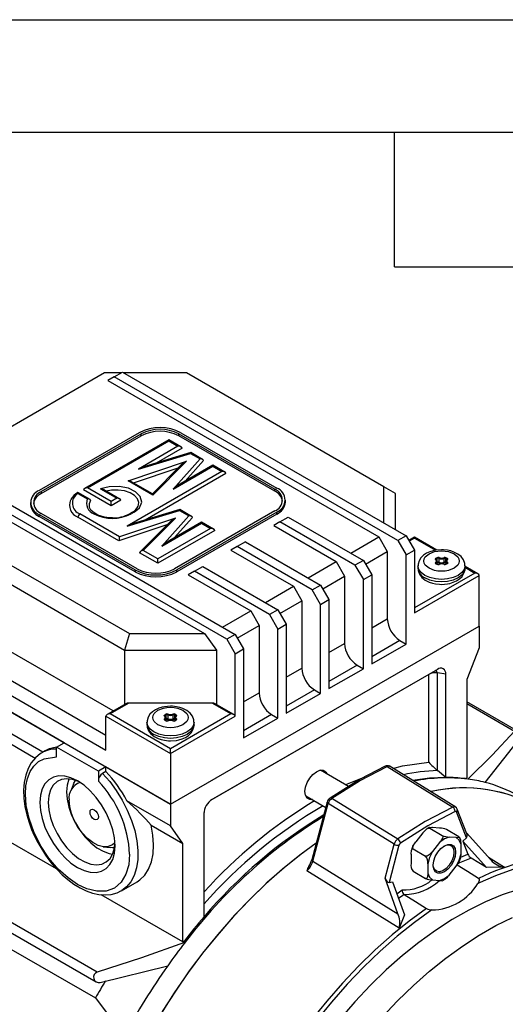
# Model space of a CAD drawing. Header units: inches. Extents: x 0 to 33, y 0 to 25.5.
# Tile 11 of 12: x 26.3 to 29.5, y 18.9 to 25.5. Entities that reach past the tile are written whole.
import ezdxf

# ---------------------------------------------------------------- set-up
doc = ezdxf.new("R2010")
doc.units = ezdxf.units.IN
doc.header["$LTSCALE"] = 3
doc.header["$MEASUREMENT"] = 0
doc.layers.add('TEXT', color=140, linetype='Continuous', lineweight=25)

msp = doc.modelspace()

# ---------------------------------------------------------------- linework, layer by layer
at = {"color": 7, "linetype": 'Continuous'}
msp.add_line((0.0003, 25.5003), (33.0003, 25.5003), dxfattribs=at)
for p, q in [((26.8642, 23.1431), (25.7133, 22.4787)), ((26.9756, 23.1431), (26.8642, 23.1431)), ((26.929, 23.1163), (26.9847, 23.1484)), ((26.9847, 23.1484), (28.8778, 22.0556)), ((27.4114, 23.1431), (26.9939, 23.1431)), ((28.7294, 22.3823), (27.4114, 23.1431)), ((26.929, 23.1163), (26.8873, 23.0921)), ((26.8873, 23.0921), (28.6968, 22.0475)), ((28.8221, 22.0234), (26.929, 23.1163)), ((27.0961, 22.7434), (26.4279, 22.3577)), ((27.3745, 22.7434), (28.0147, 22.3738)), ((26.4419, 22.3497), (27.11, 22.7354)), ((26.4419, 22.3368), (27.11, 22.7225)), ((27.2942, 22.6953), (26.7311, 22.3702)), ((26.7507, 22.3749), (27.2942, 22.6886)), ((27.11, 22.7225), (27.11, 22.7354)), ((27.3747, 22.6487), (27.2942, 22.6953)), ((27.2942, 22.6953), (27.2942, 22.6886)), ((27.2942, 22.6886), (27.355, 22.6534)), ((27.3605, 22.7354), (28.0008, 22.3657)), ((27.3605, 22.7225), (27.3605, 22.7354)), ((28.0008, 22.3529), (27.3605, 22.7225)), ((27.355, 22.6534), (27.0903, 22.5006)), ((27.3823, 22.6406), (27.2093, 22.5407)), ((27.0215, 22.4228), (27.4116, 22.5525)), ((27.0903, 22.5006), (27.439, 22.605)), ((27.4413, 22.6102), (27.155, 22.5245)), ((27.4116, 22.5525), (27.187, 22.3273)), ((27.5025, 22.5683), (27.3217, 22.367)), ((27.5262, 22.5576), (27.4033, 22.4207)), ((27.439, 22.605), (27.5025, 22.5683)), ((27.5196, 22.5651), (27.4416, 22.6101)), ((25.8433, 22.4895), (27.7364, 21.3967)), ((27.6474, 22.4847), (27.0161, 22.1203)), ((27.057, 22.4089), (27.3556, 22.5082)), ((27.3678, 22.5204), (27.1837, 22.3358)), ((27.3217, 22.367), (27.5865, 22.5198)), ((27.5865, 22.5265), (27.3755, 22.4047)), ((27.667, 22.48), (27.5865, 22.5265)), ((27.5865, 22.5265), (27.5865, 22.5198)), ((27.5865, 22.5198), (27.6474, 22.4847)), ((25.7459, 22.4332), (27.5323, 21.4019)), ((27.6807, 21.3645), (25.7876, 22.4573)), ((27.187, 22.3273), (27.0215, 22.4228)), ((27.184, 22.3357), (27.0441, 22.4164)), ((27.6746, 22.4718), (27.1351, 22.1604)), ((26.4419, 22.3497), (26.4419, 22.3368)), ((26.9091, 22.2549), (26.7235, 22.362)), ((26.9091, 22.2835), (26.7507, 22.3749)), ((26.8386, 22.3677), (26.9467, 22.3052)), ((26.9664, 22.3005), (26.8608, 22.3615)), ((28.0008, 22.3529), (28.0008, 22.3657)), ((28.7294, 22.1412), (28.7294, 22.3823)), ((28.8082, 22.3368), (28.7294, 22.3823)), ((26.7679, 22.2973), (26.6866, 22.3442)), ((26.6871, 22.3373), (26.7495, 22.3012)), ((26.9467, 22.3052), (26.9091, 22.2835)), ((26.974, 22.2924), (26.9091, 22.2549)), ((26.9091, 22.2549), (26.9091, 22.2835)), ((28.0724, 22.2806), (28.0724, 22.2934)), ((28.8082, 22.0957), (28.8082, 22.3368)), ((26.3703, 22.2773), (26.3703, 22.2645)), ((27.0161, 22.1203), (27.3647, 22.2246)), ((27.3671, 22.2298), (27.0808, 22.1441)), ((28.0008, 22.2211), (27.3327, 21.8354)), ((27.3647, 22.2246), (27.4283, 22.188)), ((27.4453, 22.1848), (27.3674, 22.2298)), ((25.7133, 22.1628), (27.0312, 21.4019)), ((26.4279, 22.197), (27.0682, 21.8274)), ((26.4279, 22.1841), (26.4279, 22.197)), ((27.0682, 21.8145), (26.4279, 22.1841)), ((27.0821, 21.8354), (26.4419, 22.205)), ((26.961, 22.0213), (26.6864, 22.1799)), ((26.9642, 22.0481), (26.7, 22.2006)), ((27.3373, 22.1721), (26.9642, 22.0481)), ((27.0517, 22.2137), (27.0316, 22.2021)), ((27.0615, 22.2127), (27.0415, 22.2012)), ((27.1225, 21.9567), (27.3373, 22.1721)), ((27.4283, 22.188), (27.2475, 21.9867)), ((27.4519, 22.1772), (27.329, 22.0404)), ((28.0147, 22.2131), (27.3466, 21.8274)), ((28.0147, 22.2002), (27.3466, 21.8145)), ((28.0147, 22.2002), (28.0147, 22.2131)), ((28.0356, 22.148), (28.0913, 22.1801)), ((28.0913, 22.1801), (28.5924, 21.8908)), ((27.2814, 22.1278), (26.961, 22.0213)), ((27.2936, 22.1401), (27.1024, 21.9484)), ((27.5731, 22.1044), (27.2199, 21.9005)), ((27.6004, 22.0915), (27.2199, 21.8719)), ((27.2475, 21.9867), (27.5122, 22.1395)), ((27.5122, 22.1462), (27.3013, 22.0244)), ((27.5928, 22.0996), (27.5122, 22.1462)), ((27.5122, 22.1462), (27.5122, 22.1395)), ((27.5122, 22.1395), (27.5731, 22.1044)), ((28.0356, 22.148), (27.9939, 22.1239)), ((27.9939, 22.1239), (28.4115, 21.8828)), ((28.5367, 21.8587), (28.0356, 22.148)), ((25.6345, 22.0797), (26.9986, 21.2922)), ((28.5089, 21.939), (28.6968, 22.0475)), ((28.6968, 22.0475), (28.7525, 21.9511)), ((28.8778, 22.0556), (28.8221, 22.0234)), ((28.8221, 22.0234), (28.8778, 21.927)), ((28.8778, 22.0556), (28.9334, 21.9591)), ((28.9334, 22.0461), (28.8958, 22.0243)), ((28.9334, 22.0394), (28.8987, 22.0194)), ((29.0833, 21.9596), (28.9334, 22.0461)), ((28.9334, 22.0461), (28.9334, 22.0394)), ((28.9334, 22.0394), (29.0734, 21.9586)), ((27.2199, 21.9005), (27.1225, 21.9567)), ((27.7503, 21.9832), (27.7085, 21.9591)), ((27.7085, 21.9591), (28.1261, 21.7181)), ((27.806, 22.0154), (27.7503, 21.9832)), ((28.2514, 21.694), (27.7503, 21.9832)), ((27.806, 22.0154), (28.3071, 21.7261)), ((28.8778, 21.927), (28.9334, 21.9591)), ((28.9334, 21.9591), (28.9334, 21.5412)), ((27.2199, 21.8719), (27.0984, 21.942)), ((27.2199, 21.8719), (27.2199, 21.9005)), ((28.5924, 21.8908), (28.5367, 21.8587)), ((28.5924, 21.8908), (28.6481, 21.7944)), ((28.6063, 21.8667), (28.7525, 21.9511)), ((28.7525, 21.9511), (28.7525, 21.501)), ((28.8778, 21.3323), (28.8778, 21.927)), ((29.0763, 21.9049), (29.0829, 21.9088)), ((29.079, 21.9001), (29.0857, 21.9039)), ((29.079, 21.8935), (29.079, 21.9001)), ((29.0857, 21.8782), (29.0857, 21.9039)), ((29.0957, 21.9045), (29.0957, 21.8788)), ((29.1331, 21.8788), (29.1331, 21.9045)), ((29.1431, 21.9039), (29.1497, 21.9001)), ((29.1431, 21.8782), (29.1431, 21.9039)), ((29.1459, 21.9088), (29.1525, 21.9049)), ((29.1497, 21.894), (29.1497, 21.9001)), ((29.152, 21.8971), (29.1515, 21.8962)), ((29.152, 21.8971), (29.152, 21.8969)), ((27.0682, 21.8274), (27.0682, 21.8145)), ((27.3466, 21.8145), (27.3466, 21.8274)), ((27.4649, 21.8185), (27.5206, 21.8507)), ((27.5206, 21.8507), (28.0217, 21.5614)), ((28.2235, 21.7743), (28.4115, 21.8828)), ((28.4115, 21.8828), (28.4671, 21.7864)), ((28.5367, 21.8587), (28.5924, 21.7623)), ((28.9569, 21.8546), (28.9569, 21.8385)), ((29.0829, 21.8648), (29.0763, 21.8686)), ((29.0781, 21.8727), (29.0781, 21.8677)), ((29.0849, 21.8649), (29.0782, 21.8688)), ((29.0838, 21.8656), (29.0838, 21.8835)), ((29.0857, 21.8782), (29.0838, 21.8771)), ((29.0885, 21.8734), (29.0838, 21.8707)), ((29.1449, 21.8707), (29.1403, 21.8734)), ((29.1449, 21.8771), (29.1431, 21.8782)), ((29.1505, 21.8688), (29.1439, 21.8649)), ((29.1453, 21.8851), (29.1449, 21.8835)), ((29.1449, 21.8835), (29.1449, 21.8656)), ((29.1525, 21.8686), (29.1459, 21.8648)), ((29.1507, 21.8689), (29.1507, 21.8727)), ((29.152, 21.8702), (29.152, 21.87)), ((29.2719, 21.8385), (29.2719, 21.8546)), ((29.3568, 21.8017), (29.2719, 21.8507)), ((29.274, 21.8428), (29.3371, 21.8064)), ((27.4649, 21.8185), (27.4232, 21.7944)), ((27.4232, 21.7944), (27.8408, 21.5533)), ((27.966, 21.5292), (27.4649, 21.8185)), ((28.321, 21.702), (28.4671, 21.7864)), ((28.4671, 21.7864), (28.4671, 21.3363)), ((28.5924, 21.7623), (28.6481, 21.7944)), ((28.5924, 21.1675), (28.5924, 21.7623)), ((28.6481, 21.7944), (28.6481, 21.1997)), ((29.3371, 21.8064), (28.9334, 21.5734)), ((28.9334, 21.5412), (29.3649, 21.7903)), ((29.3649, 21.4528), (29.3649, 21.7903)), ((27.9382, 21.6096), (28.1261, 21.7181)), ((28.1261, 21.7181), (28.1818, 21.6216)), ((28.2514, 21.694), (28.3071, 21.7261)), ((28.3071, 21.5975), (28.2514, 21.694)), ((28.3071, 21.7261), (28.3627, 21.6297)), ((26.9233, 20.8856), (25.6345, 21.6296)), ((28.3071, 21.5975), (28.3627, 21.6297)), ((28.3627, 21.6297), (28.3627, 21.035)), ((28.0217, 21.5614), (27.966, 21.5292)), ((28.0217, 21.5614), (28.0774, 21.4649)), ((28.0356, 21.5373), (28.1818, 21.6216)), ((28.1818, 21.6216), (28.1818, 21.1716)), ((28.3071, 21.0028), (28.3071, 21.5975)), ((25.0777, 21.5492), (27.3049, 20.2635)), ((27.6528, 21.4449), (27.8408, 21.5533)), ((27.8408, 21.5533), (27.8964, 21.4569)), ((27.966, 21.5292), (28.0217, 21.4328)), ((28.6481, 21.4408), (28.7525, 21.501)), ((26.8734, 20.7216), (25.551, 21.4849)), ((27.3049, 20.2635), (29.3649, 21.4528)), ((27.7503, 21.3725), (27.8964, 21.4569)), ((27.8964, 21.4569), (27.8964, 21.0068)), ((28.0217, 21.4328), (28.0774, 21.4649)), ((28.0217, 20.8381), (28.0217, 21.4328)), ((28.0774, 21.4649), (28.0774, 20.8702)), ((29.3649, 21.4528), (29.3649, 21.3081)), ((25.5093, 21.4126), (26.8734, 20.6251)), ((27.0312, 21.4019), (26.9986, 21.2922)), ((27.0312, 21.4019), (27.5323, 21.4019)), ((27.5323, 21.4019), (27.6111, 21.2922)), ((27.7364, 21.3967), (27.6807, 21.3645)), ((27.6807, 21.3645), (27.7364, 21.2681)), ((27.7364, 21.3967), (27.792, 21.3002)), ((27.7364, 21.2681), (27.792, 21.3002)), ((27.792, 21.3002), (27.792, 20.7055)), ((28.3627, 21.276), (28.4671, 21.3363)), ((28.836, 21.3564), (28.6481, 21.2479)), ((28.6481, 21.1997), (28.8778, 21.3323)), ((28.836, 21.3564), (28.8778, 21.3323)), ((29.3649, 21.3081), (29.2828, 21.0964)), ((26.9986, 21.2922), (27.6111, 21.2922)), ((26.9986, 21.2922), (26.9986, 20.9291)), ((27.6111, 21.2922), (27.6111, 20.9291)), ((27.7364, 20.8502), (27.7364, 21.2681)), ((28.0774, 21.1113), (28.1818, 21.1716)), ((28.5506, 21.1916), (28.3627, 21.0832)), ((28.3627, 21.035), (28.5924, 21.1675)), ((28.5506, 21.1916), (28.5924, 21.1675)), ((26.595, 20.6733), (25.7876, 21.1394)), ((29.0303, 21.1303), (27.5752, 20.2903)), ((29.0865, 21.1635), (27.5832, 20.2956)), ((29.0303, 20.5438), (29.0303, 21.1303)), ((29.1422, 21.1313), (29.0873, 21.1398)), ((29.0873, 20.4875), (29.0873, 21.1398)), ((29.1422, 20.4418), (29.1422, 21.1313)), ((29.2828, 21.0964), (29.2828, 20.4396)), ((27.792, 20.9466), (27.8964, 21.0068)), ((28.2653, 21.0269), (28.0774, 20.9184)), ((28.0774, 20.8702), (28.3071, 21.0028)), ((28.2653, 21.0269), (28.3071, 21.0028)), ((23.6336, 20.9112), (26.8092, 19.0779)), ((26.8156, 19.1431), (23.661, 20.9642)), ((26.4532, 20.6105), (25.9286, 20.9134)), ((27.0068, 20.9338), (26.8815, 20.8615)), ((27.0265, 20.9386), (26.9012, 20.8662)), ((27.5832, 20.9386), (27.0265, 20.9386)), ((27.7085, 20.8662), (27.5832, 20.9386)), ((27.7282, 20.8615), (27.6029, 20.9338)), ((29.6155, 20.7546), (29.2828, 20.9466)), ((29.2828, 20.9356), (29.6017, 20.7515)), ((26.8734, 20.8502), (27.3049, 20.6011)), ((26.8734, 20.6251), (26.8734, 20.8502)), ((27.3049, 20.6332), (26.9012, 20.8662)), ((27.2667, 20.8603), (27.2734, 20.8641)), ((27.2695, 20.8555), (27.2762, 20.8593)), ((27.2695, 20.8489), (27.2695, 20.8555)), ((27.2743, 20.8209), (27.2743, 20.8389)), ((27.2762, 20.8336), (27.2762, 20.8593)), ((27.2861, 20.8599), (27.2861, 20.8342)), ((27.7085, 20.8662), (27.3049, 20.6332)), ((27.3049, 20.6011), (27.7364, 20.8502)), ((27.3236, 20.8342), (27.3236, 20.8599)), ((27.3336, 20.8593), (27.3402, 20.8555)), ((27.3336, 20.8336), (27.3336, 20.8593)), ((27.3358, 20.8405), (27.3354, 20.8389)), ((27.3354, 20.8389), (27.3354, 20.8209)), ((27.3363, 20.8641), (27.343, 20.8603)), ((27.3402, 20.8494), (27.3402, 20.8555)), ((27.3425, 20.8525), (27.342, 20.8515)), ((27.3425, 20.8524), (27.3425, 20.8523)), ((27.9799, 20.8622), (27.792, 20.7537)), ((27.792, 20.7055), (28.0217, 20.8381)), ((27.9799, 20.8622), (28.0217, 20.8381)), ((27.1474, 20.81), (27.1474, 20.7939)), ((27.2734, 20.8201), (27.2667, 20.824)), ((27.2686, 20.8281), (27.2686, 20.823)), ((27.2753, 20.8203), (27.2687, 20.8242)), ((27.2762, 20.8336), (27.2743, 20.8325)), ((27.2789, 20.8288), (27.2743, 20.8261)), ((27.3354, 20.8261), (27.3308, 20.8288)), ((27.3354, 20.8325), (27.3336, 20.8336)), ((27.341, 20.8242), (27.3344, 20.8203)), ((27.343, 20.824), (27.3363, 20.8201)), ((27.3411, 20.8243), (27.3411, 20.8281)), ((27.3425, 20.8256), (27.3425, 20.8253)), ((27.4623, 20.7939), (27.4623, 20.81)), ((26.0905, 20.7505), (26.4012, 20.5711)), ((26.5449, 20.6444), (26.595, 20.6733)), ((26.8232, 20.4837), (26.5449, 20.6444)), ((26.5449, 20.5787), (26.5449, 20.6444)), ((29.406, 20.4086), (29.6212, 20.6824)), ((23.9916, 20.5932), (26.8036, 18.9699)), ((26.4435, 20.6048), (26.4462, 20.6064)), ((26.4684, 20.6193), (26.4462, 20.6064)), ((27.3049, 20.6011), (27.3049, 20.6332)), ((27.3049, 20.6011), (27.3049, 20.2635)), ((26.8734, 20.5126), (26.8232, 20.4837)), ((27.3049, 20.2635), (26.8734, 20.5126)), ((26.8734, 20.4818), (26.8734, 20.5126)), ((28.7506, 20.5153), (29.1902, 20.2439)), ((29.2091, 20.2434), (28.7639, 20.5184)), ((26.8232, 20.4837), (26.8232, 20.418)), ((26.8734, 20.4818), (26.8511, 20.4689)), ((28.4941, 20.3816), (28.3059, 20.4903)), ((29.1422, 20.4418), (29.0873, 20.4875)), ((26.6573, 20.3972), (26.6394, 20.3532)), ((29.2724, 20.434), (29.2828, 20.4396)), ((29.2896, 20.4308), (29.2724, 20.434)), ((29.2896, 20.4308), (29.2922, 20.4322)), ((29.2915, 20.4326), (29.2922, 20.4322)), ((29.2922, 20.4322), (29.2915, 20.4306)), ((28.2075, 20.3198), (28.3417, 20.2423)), ((26.5433, 19.8322), (25.7569, 20.2862)), ((27.3049, 20.1189), (27.0143, 20.2866)), ((27.3049, 20.2635), (27.3049, 20.1189)), ((28.351, 20.2769), (28.2484, 19.8921)), ((28.2557, 19.8834), (28.3583, 20.2683)), ((28.7979, 19.9968), (28.3583, 20.2683)), ((28.3824, 20.3028), (28.822, 20.0313)), ((27.5276, 20.1992), (27.5276, 19.5097)), ((27.5281, 20.2088), (27.5281, 19.6766)), ((29.2806, 20.0398), (29.2144, 20.2116)), ((29.2831, 20.0653), (29.2197, 20.2297)), ((27.1762, 20.1237), (27.387, 20.002)), ((27.387, 20.002), (27.3049, 20.1189)), ((28.9902, 20.0717), (28.9429, 20.0128)), ((29.0361, 20.1035), (29.1197, 20.0553)), ((29.1016, 20.1045), (29.0542, 20.1087)), ((29.231, 20.0453), (29.1475, 20.0936)), ((29.4442, 19.8911), (29.2801, 20.0731)), ((27.387, 19.3452), (27.387, 20.002)), ((28.7374, 19.77), (28.7979, 19.9968)), ((28.8301, 19.9897), (28.7639, 19.7415)), ((29.1016, 20.0075), (29.0542, 19.9486)), ((29.2129, 20.0402), (29.1656, 20.0444)), ((29.2449, 19.9315), (29.2449, 19.9946)), ((29.2806, 20.0398), (29.257, 20.0158)), ((29.257, 20.0158), (29.29, 19.9301)), ((29.4153, 19.8402), (29.257, 20.0158)), ((26.855, 19.9797), (26.902, 19.9733)), ((28.9109, 19.9304), (28.9109, 19.8672)), ((28.9248, 19.965), (29.0083, 19.9168)), ((29.2427, 19.9094), (29.29, 19.9301)), ((28.2557, 19.8834), (28.8229, 19.5324)), ((29.0222, 19.8661), (29.0222, 19.8029)), ((29.2129, 19.849), (29.2304, 19.8749)), ((29.4153, 19.8402), (29.3124, 19.9038)), ((29.4271, 19.91), (29.535, 19.8433)), ((28.8311, 19.4369), (28.2146, 19.8182)), ((28.9248, 19.8165), (29.0083, 19.7683)), ((29.1656, 19.7901), (29.2129, 19.849)), ((29.535, 19.8433), (29.4153, 19.8402)), ((26.9776, 19.6858), (27.082, 19.7461)), ((28.8229, 19.5324), (28.7374, 19.77)), ((28.7639, 19.7415), (28.7875, 19.7448)), ((28.7875, 19.7448), (28.8671, 19.5238)), ((29.0542, 19.7574), (29.1016, 19.7532)), ((27.387, 19.3452), (26.8426, 19.6594)), ((28.8162, 19.6652), (28.8523, 19.6911)), ((28.8649, 19.66), (28.8648, 19.66)), ((28.8671, 19.5238), (28.8311, 19.4369)), ((27.387, 19.3452), (27.3974, 19.3516)), ((27.3974, 19.3516), (27.4025, 19.3414)), ((27.4006, 19.339), (27.3992, 19.3402)), ((27.3999, 19.3398), (27.3992, 19.3402)), ((27.4025, 19.3414), (27.3999, 19.3398)), ((27.3999, 19.3398), (27.4006, 19.339)), ((27.4025, 19.3414), (27.4006, 19.339)), ((26.8351, 19.074), (27.2861, 19.1848)), ((26.8036, 18.9699), (26.9969, 18.7169))]:
    msp.add_line(p, q)
at = {"flags": 128}
for points in [[(27.0615, 22.2127), (27.097, 22.2422), (27.1126, 22.2796), (27.103, 22.3176), (27.0724, 22.3489), (27.0249, 22.372), (26.9618, 22.3844), (26.8953, 22.3824), (26.8386, 22.3677)], [(27.0896, 22.2512), (27.0896, 22.2514), (27.0933, 22.2764), (27.0848, 22.3011), (27.0648, 22.3235), (27.0348, 22.3418), (26.9973, 22.3545), (26.9551, 22.3608), (26.9115, 22.3601), (26.8744, 22.3537)], [(26.6864, 22.3439), (26.6865, 22.344), (26.6867, 22.3419), (26.6871, 22.3373)], [(26.7716, 22.2914), (26.7623, 22.2676), (26.7627, 22.2495)], [(26.9176, 22.1751), (26.8793, 22.1778), (26.8645, 22.1803), (26.8415, 22.186), (26.8204, 22.1937), (26.8013, 22.2035), (26.7854, 22.2148), (26.7735, 22.227), (26.7657, 22.2399), (26.7634, 22.2488)], [(29.1144, 21.9622), (29.0745, 21.9589), (29.0596, 21.9558), (29.0363, 21.9487), (29.0147, 21.9389), (28.9945, 21.9256), (28.9773, 21.9089), (28.9645, 21.8886), (28.9576, 21.8651), (28.9579, 21.8552)], [(29.0309, 21.8385), (29.006, 21.8597), (28.9987, 21.8729), (28.9963, 21.8868), (28.9987, 21.9006), (29.006, 21.9138), (29.0309, 21.935), (29.0675, 21.9493), (29.0904, 21.9535), (29.1144, 21.9549), (29.1384, 21.9535), (29.1613, 21.9493), (29.1979, 21.935)], [(29.2708, 21.8551), (29.2703, 21.8702), (29.2612, 21.8946), (29.2447, 21.9163), (29.2233, 21.9334), (29.1975, 21.9467), (29.1758, 21.9541), (29.1552, 21.9587), (29.1286, 21.9618), (29.1144, 21.9622)], [(29.1979, 21.935), (29.2228, 21.9138), (29.2301, 21.9006), (29.2325, 21.8868), (29.2301, 21.8729), (29.2228, 21.8597), (29.1979, 21.8385), (29.1613, 21.8242), (29.1383, 21.82), (29.1144, 21.8186), (29.0904, 21.82), (29.0675, 21.8242), (29.0309, 21.8385)], [(29.0748, 21.8963), (29.0732, 21.8984), (29.0729, 21.9008), (29.0739, 21.903), (29.0763, 21.9049)], [(29.1515, 21.8962), (29.1467, 21.8903), (29.1458, 21.8868)], [(29.2719, 21.8551), (29.2719, 21.8546), (29.2665, 21.8311), (29.2508, 21.8092), (29.2257, 21.7903), (29.1931, 21.7759), (29.1551, 21.7668), (29.1144, 21.7637), (29.0736, 21.7668), (29.0356, 21.7759), (29.003, 21.7903), (28.978, 21.8092), (28.9623, 21.8311), (28.9569, 21.8546), (28.9569, 21.855)], [(28.958, 21.838), (28.9585, 21.823), (28.9675, 21.7985), (28.984, 21.7768), (29.0055, 21.7597), (29.0312, 21.7465), (29.053, 21.7391), (29.0736, 21.7345), (29.1002, 21.7314), (29.1144, 21.731)], [(29.2719, 21.8385), (29.2665, 21.815), (29.2508, 21.7931), (29.2257, 21.7743), (29.1931, 21.7598), (29.1551, 21.7507), (29.1144, 21.7476), (29.0736, 21.7507), (29.0356, 21.7598), (29.003, 21.7743)], [(29.1144, 21.731), (29.1542, 21.7343), (29.1691, 21.7373), (29.1924, 21.7445), (29.2141, 21.7543), (29.2343, 21.7675), (29.2515, 21.7843), (29.2643, 21.8046), (29.2712, 21.828), (29.2708, 21.838)], [(29.152, 21.87), (29.1516, 21.8695), (29.1505, 21.8688)], [(29.1539, 21.8772), (29.1556, 21.8751), (29.1559, 21.8728), (29.1549, 21.8705), (29.1525, 21.8686)], [(29.0873, 21.1398), (29.0781, 21.1538), (29.0748, 21.1567)], [(27.3049, 20.9175), (27.265, 20.9142), (27.2501, 20.9112), (27.2268, 20.9041), (27.2052, 20.8943), (27.185, 20.881), (27.1678, 20.8642), (27.1549, 20.844), (27.1481, 20.8205), (27.1484, 20.8106)], [(27.2213, 20.7939), (27.1965, 20.8151), (27.1892, 20.8283), (27.1867, 20.8421), (27.1892, 20.856), (27.1965, 20.8692), (27.2213, 20.8904), (27.2579, 20.9047), (27.2809, 20.9089), (27.3049, 20.9103), (27.3288, 20.9089), (27.3518, 20.9047), (27.3884, 20.8904)], [(27.4613, 20.8105), (27.4608, 20.8256), (27.4517, 20.85), (27.4352, 20.8717), (27.4138, 20.8888), (27.388, 20.9021), (27.3663, 20.9095), (27.3457, 20.9141), (27.3191, 20.9171), (27.3049, 20.9175)], [(27.3884, 20.8904), (27.4133, 20.8692), (27.4205, 20.856), (27.423, 20.8421), (27.4205, 20.8283), (27.4133, 20.8151), (27.3884, 20.7939), (27.3518, 20.7796), (27.3288, 20.7754), (27.3049, 20.774), (27.2809, 20.7754), (27.2579, 20.7796), (27.2213, 20.7939)], [(27.2653, 20.8517), (27.2636, 20.8538), (27.2633, 20.8561), (27.2644, 20.8584), (27.2667, 20.8603)], [(27.342, 20.8515), (27.3371, 20.8457), (27.3362, 20.8422)], [(27.7364, 20.8502), (27.7359, 20.853), (27.7347, 20.8557), (27.7326, 20.8582), (27.7298, 20.8605), (27.7264, 20.8625), (27.7224, 20.8641), (27.718, 20.8653), (27.7134, 20.866), (27.7085, 20.8662)], [(27.4623, 20.8104), (27.4623, 20.81), (27.457, 20.7865), (27.4412, 20.7645), (27.4162, 20.7457), (27.3836, 20.7313), (27.3456, 20.7222), (27.3049, 20.7191), (27.2641, 20.7222), (27.2261, 20.7313), (27.1935, 20.7457), (27.1685, 20.7645), (27.1527, 20.7865), (27.1474, 20.81), (27.1474, 20.8103)], [(27.1484, 20.7934), (27.1489, 20.7784), (27.158, 20.7539), (27.1745, 20.7322), (27.1959, 20.7151), (27.2217, 20.7018), (27.2435, 20.6945), (27.264, 20.6898), (27.2907, 20.6868), (27.3049, 20.6864)], [(27.4623, 20.7939), (27.457, 20.7704), (27.4412, 20.7485), (27.4162, 20.7296), (27.3836, 20.7152), (27.3456, 20.7061), (27.3049, 20.703), (27.2641, 20.7061), (27.2261, 20.7152), (27.1935, 20.7296)], [(27.3049, 20.6864), (27.3447, 20.6897), (27.3596, 20.6927), (27.3829, 20.6998), (27.4046, 20.7097), (27.4248, 20.7229), (27.442, 20.7397), (27.4548, 20.76), (27.4616, 20.7834), (27.4613, 20.7934)], [(27.3425, 20.8254), (27.3421, 20.8249), (27.341, 20.8242)], [(27.3444, 20.8326), (27.3461, 20.8305), (27.3464, 20.8281), (27.3453, 20.8259), (27.343, 20.824)], [(29.6017, 20.7515), (29.4522, 20.5904), (29.2915, 20.4326)], [(26.4434, 20.6041), (26.4375, 20.6011), (26.4029, 20.573), (26.3758, 20.54), (26.3542, 20.5009), (26.3384, 20.4567), (26.3286, 20.4083), (26.3246, 20.3567), (26.3264, 20.3028), (26.3335, 20.2477), (26.3454, 20.1929), (26.3608, 20.1409), (26.3777, 20.095), (26.3932, 20.0591), (26.4131, 20.0182), (26.4317, 19.9844)], [(26.3361, 20.3309), (26.3395, 20.3857), (26.35, 20.4354), (26.368, 20.4806), (26.3929, 20.5182), (26.4242, 20.5474), (26.4612, 20.5673), (26.5449, 20.5787)], [(28.7385, 20.517), (28.5717, 20.4299), (28.37, 20.3043)], [(28.3824, 20.3028), (28.5665, 20.4183), (28.7506, 20.5153)], [(28.7897, 20.5024), (28.8532, 20.5195), (29.0303, 20.5438)], [(26.9346, 19.9854), (26.9308, 20.0379), (26.9195, 20.0931), (26.901, 20.1495), (26.876, 20.2052), (26.8451, 20.2587), (26.8093, 20.3083), (26.7697, 20.3525), (26.7276, 20.3899), (26.6841, 20.4194), (26.6405, 20.4401), (26.5984, 20.4514), (26.5588, 20.4529), (26.523, 20.4447), (26.4921, 20.4268), (26.4671, 20.4), (26.4486, 20.3649), (26.4373, 20.3227), (26.4335, 20.2747), (26.4373, 20.2223), (26.4486, 20.167), (26.4671, 20.1107), (26.4921, 20.0549), (26.523, 20.0014), (26.5588, 19.9518), (26.5984, 19.9076), (26.6405, 19.8702), (26.6841, 19.8407), (26.7276, 19.82), (26.7697, 19.8087), (26.8093, 19.8072), (26.8451, 19.8154), (26.876, 19.8333), (26.901, 19.8601), (26.9195, 19.8952), (26.9308, 19.9374), (26.9346, 19.9854)], [(26.8511, 20.4689), (26.899, 20.4145), (26.9431, 20.3548), (26.9826, 20.2908), (27.0167, 20.224), (27.0447, 20.1556), (27.066, 20.087), (27.0802, 20.0196), (27.0871, 19.9548), (27.0864, 19.8937), (27.0782, 19.8378), (27.0627, 19.788), (27.0402, 19.7453), (27.0111, 19.7108), (26.979, 19.6867)], [(28.2526, 20.2937), (28.2342, 20.2945), (28.2173, 20.3043), (28.2064, 20.3227), (28.2027, 20.3478), (28.2064, 20.3773), (28.2173, 20.4082), (28.2342, 20.4375), (28.2556, 20.4624), (28.2792, 20.4804), (28.3029, 20.4897), (28.3242, 20.4895), (28.3412, 20.4797), (28.351, 20.4642)], [(29.1422, 20.4418), (29.0336, 20.4367), (28.9222, 20.4214)], [(26.6984, 20.4106), (26.6913, 20.4141), (26.6509, 20.4287), (26.6126, 20.4337), (26.5777, 20.4288), (26.5473, 20.4144), (26.5225, 20.3908), (26.5042, 20.3589), (26.493, 20.3198), (26.4892, 20.2747), (26.493, 20.2252), (26.5042, 20.1731), (26.5225, 20.1201), (26.5473, 20.0679), (26.5777, 20.0184), (26.6126, 19.9732), (26.6509, 19.9339), (26.6913, 19.9019), (26.7324, 19.8782), (26.7728, 19.8636), (26.8112, 19.8586), (26.8461, 19.8634), (26.8765, 19.8779), (26.9012, 19.9014), (26.9196, 19.9333), (26.9308, 19.9725), (26.9342, 20.0022)], [(26.6281, 20.4328), (26.6267, 20.4296), (26.6155, 20.3905), (26.6117, 20.3454), (26.6155, 20.296), (26.6267, 20.2438), (26.645, 20.1908), (26.6698, 20.1386), (26.7002, 20.0891), (26.7351, 20.0439), (26.7734, 20.0047), (26.8138, 19.9726), (26.8549, 19.9489), (26.8953, 19.9343), (26.9182, 19.9302)], [(26.6573, 20.3972), (26.6602, 20.4037), (26.6713, 20.4224)], [(28.4738, 20.3933), (28.4748, 20.3938), (28.5878, 20.4383)], [(27.032, 19.9292), (27.0262, 19.8594), (27.0076, 19.7954), (26.9753, 19.742), (26.9301, 19.7039), (26.8745, 19.6838), (26.8121, 19.6825), (26.7474, 19.6984), (26.6841, 19.7282), (26.6207, 19.7715), (26.556, 19.8304), (26.4936, 19.9036), (26.438, 19.988), (26.3928, 20.0783), (26.3605, 20.1689), (26.3419, 20.2545), (26.3361, 20.3309)], [(26.934, 20.0066), (26.9167, 19.9917), (26.8891, 19.9806), (26.8572, 19.9795), (26.8224, 19.9884), (26.7864, 20.007), (26.7507, 20.0343), (26.7172, 20.0691), (26.6873, 20.1098), (26.6624, 20.1544), (26.6438, 20.2009), (26.6323, 20.247), (26.6284, 20.2908)], [(28.3583, 20.2683), (28.3553, 20.2702), (28.353, 20.2722), (28.3515, 20.2741), (28.3509, 20.2759), (28.351, 20.2769)], [(29.2102, 20.2422), (29.21, 20.2426), (29.2046, 20.2458), (29.1978, 20.2462), (29.1902, 20.2439)], [(29.2196, 20.23), (29.2147, 20.2383), (29.2077, 20.2444)], [(26.8232, 20.1783), (26.8211, 20.1672), (26.8151, 20.1602), (26.8061, 20.1585), (26.7954, 20.1622), (26.7848, 20.1708), (26.7757, 20.183), (26.7697, 20.1969), (26.7676, 20.2104), (26.7697, 20.2215), (26.7757, 20.2284), (26.7848, 20.2302), (26.7954, 20.2265), (26.8061, 20.2179), (26.8151, 20.2057), (26.8211, 20.1918), (26.8232, 20.1783)], [(29.1902, 20.2439), (29.0061, 20.1469), (28.822, 20.0313)], [(29.2049, 20.2145), (29.0222, 20.1183), (28.8396, 20.0036)], [(29.2197, 20.2297), (29.2187, 20.2319), (29.2181, 20.2327)], [(27.082, 19.7461), (27.1011, 19.7588), (27.1332, 19.7901), (27.1588, 19.83), (27.1774, 19.8776), (27.1886, 19.9319), (27.1921, 19.9919), (27.1879, 20.0563), (27.1762, 20.1237)], [(28.9902, 20.0717), (29.0131, 20.0958), (29.0194, 20.1003), (29.0264, 20.1036), (29.0306, 20.1045), (29.0345, 20.1042), (29.0361, 20.1035)], [(29.0339, 20.1085), (29.0325, 20.1079), (29.0174, 20.0985)], [(29.0361, 20.1035), (29.0341, 20.1049), (29.0329, 20.1061), (29.0326, 20.1075), (29.0349, 20.1089), (29.0488, 20.1091), (29.0542, 20.1087)], [(29.1197, 20.0553), (29.1217, 20.0534), (29.1229, 20.0509), (29.1233, 20.0461), (29.1209, 20.0372), (29.107, 20.0144), (29.1016, 20.0075)], [(26.4317, 19.9844), (26.4699, 19.9239), (26.4867, 19.9005), (26.5158, 19.8634), (26.5474, 19.8276), (26.5825, 19.7925), (26.6202, 19.7598), (26.6598, 19.7305), (26.7008, 19.7053), (26.7427, 19.6849), (26.7849, 19.6699), (26.8271, 19.6606), (26.8688, 19.6575), (26.9096, 19.6612), (26.9489, 19.6721), (26.9789, 19.6874)], [(28.2782, 20.0041), (28.1674, 19.9228), (28.0537, 19.8308), (27.9416, 19.7314), (27.8317, 19.6251), (27.7244, 19.5123), (27.6202, 19.3933), (27.5194, 19.2688), (27.4226, 19.1392), (27.33, 19.0051), (27.2421, 18.8669)], [(28.2782, 20.0041), (28.1769, 19.9301), (28.0631, 19.8388), (27.9509, 19.74), (27.8408, 19.6342), (27.7333, 19.5219), (27.6288, 19.4035), (27.5277, 19.2794), (27.4305, 19.1502), (27.3375, 19.0164), (27.2492, 18.8786)], [(28.9248, 19.965), (28.9227, 19.9669), (28.9215, 19.9694), (28.9212, 19.9742), (28.9235, 19.9831), (28.9374, 20.0059), (28.9429, 20.0128)], [(29.2087, 19.9422), (29.2051, 19.9132), (29.1944, 19.8829), (29.1778, 19.8541), (29.1568, 19.8296), (29.1336, 19.812), (29.1104, 19.8028), (29.0894, 19.8031), (29.0728, 19.8127), (29.0621, 19.8307), (29.0584, 19.8554), (29.0621, 19.8843), (29.0728, 19.9147), (29.0894, 19.9435), (29.1104, 19.9679), (29.1336, 19.9856), (29.1568, 19.9947), (29.1778, 19.9945), (29.1944, 19.9849), (29.2051, 19.9669), (29.2087, 19.9422)], [(29.1656, 20.0444), (29.1336, 20.0312), (29.1016, 20.0075)], [(29.1307, 19.9839), (29.1451, 19.9898), (29.1661, 19.9913), (29.1829, 19.9831), (29.1938, 19.9661), (29.1976, 19.9422)], [(29.231, 20.0453), (29.2331, 20.044), (29.2343, 20.0428), (29.2346, 20.0414), (29.2323, 20.04), (29.2184, 20.0397), (29.2129, 20.0402)], [(29.2449, 19.9946), (29.2329, 20.0223), (29.2129, 20.0402)], [(29.2449, 19.9946), (29.2426, 20.0233), (29.2407, 20.0303), (29.2377, 20.0374), (29.2354, 20.0412), (29.2325, 20.0443), (29.231, 20.0453)], [(26.9309, 19.9728), (26.9179, 19.9722), (26.902, 19.9733)], [(28.9109, 19.9304), (28.9133, 19.9562), (28.9151, 19.9611), (28.9181, 19.9648), (28.9204, 19.9659), (28.9233, 19.9657), (28.9248, 19.965)], [(29.0542, 19.9486), (29.0314, 19.9245), (29.025, 19.92), (29.018, 19.9167), (29.0139, 19.9158), (29.0099, 19.9161), (29.0083, 19.9168)], [(29.0542, 19.9486), (29.0343, 19.9077), (29.0222, 19.8661)], [(29.1976, 19.9422), (29.1938, 19.9139), (29.1829, 19.8843), (29.1661, 19.8567), (29.1451, 19.834), (29.1223, 19.8186), (29.1001, 19.8123), (29.0809, 19.8157), (29.0668, 19.8284), (29.0594, 19.8491), (29.0585, 19.8587)], [(29.2129, 19.849), (29.2329, 19.8899), (29.2449, 19.9315)], [(29.242, 19.9048), (29.2448, 19.9242), (29.2449, 19.9315)], [(28.2557, 19.8834), (28.2527, 19.8854), (28.2504, 19.8873), (28.2489, 19.8893), (28.2483, 19.891), (28.2484, 19.8921)], [(29.362, 19.7676), (29.287, 19.814), (29.218, 19.8566)], [(30.8662, 19.2765), (30.8636, 19.2828), (30.8189, 19.3823), (30.7671, 19.4739), (30.7084, 19.5574), (30.6432, 19.6323), (30.5716, 19.6984), (30.494, 19.7552), (30.4108, 19.8027), (30.3223, 19.8405), (30.2289, 19.8686), (30.1309, 19.8867), (30.029, 19.8949), (29.9234, 19.893), (29.8146, 19.8811), (29.7032, 19.8592), (29.5896, 19.8274), (29.4743, 19.786), (29.3578, 19.7349)], [(29.0222, 19.8029), (29.0198, 19.7771), (29.018, 19.7722), (29.015, 19.7685), (29.0127, 19.7674), (29.0098, 19.7676), (29.0083, 19.7683)], [(29.0222, 19.8029), (29.0343, 19.7753), (29.0542, 19.7574)], [(29.1016, 19.7532), (29.1336, 19.7664), (29.1656, 19.7901)], [(30.4123, 19.6378), (30.3992, 19.6453), (30.3168, 19.6847), (30.2296, 19.7148), (30.1379, 19.7354), (30.0422, 19.7465), (29.9428, 19.7479), (29.8403, 19.7397), (29.7351, 19.7219), (29.6276, 19.6946), (29.5183, 19.6579), (29.4078, 19.612), (29.2964, 19.557), (29.1848, 19.4933), (29.0734, 19.4211), (28.9627, 19.3407), (28.8531, 19.2525), (28.7453, 19.1569), (28.6397, 19.0543), (28.5367, 18.9452), (28.4367, 18.83)], [(29.1016, 19.7532), (29.1196, 19.7527), (29.1222, 19.7534), (29.1223, 19.7534)], [(29.1222, 19.7535), (29.1233, 19.754), (29.1384, 19.7634)], [(29.362, 19.7676), (29.3652, 19.7644), (29.3666, 19.7602), (29.3663, 19.753), (29.3615, 19.7408), (29.3578, 19.7349)], [(28.8649, 19.66), (28.9399, 19.6136), (29.015, 19.5673)], [(29.015, 19.5673), (28.8992, 19.4828), (28.7845, 19.3904), (28.6716, 19.2904), (28.561, 19.1832), (28.453, 19.0693), (28.3481, 18.9492), (28.2469, 18.8233)], [(29.0504, 19.5575), (28.9339, 19.474), (28.8186, 19.3824), (28.705, 19.2829), (28.5936, 19.1762), (28.4848, 19.0625), (28.3792, 18.9425), (28.2772, 18.8166)], [(28.7176, 18.8407), (28.8206, 18.9498), (28.9263, 19.0524), (29.0341, 19.148), (29.1436, 19.2362), (29.2543, 19.3166), (29.3657, 19.3888), (29.4774, 19.4526), (29.5887, 19.5075)], [(27.3992, 19.3402), (27.1105, 19.2385), (26.8156, 19.1431)]]:
    msp.add_lwpolyline(points, dxfattribs=at)
for centre, radius, start, end in [((27.2353, 22.4748), 0.3026, 62.60967, 117.39033), ((27.2353, 22.4936), 0.2723, 62.60967, 117.39033), ((27.2353, 22.4807), 0.2723, 62.60967, 117.39033), ((26.4584, 22.2773), 0.0859, 110.78342, 249.21658), ((26.4693, 22.2773), 0.0774, 110.78342, 249.21658), ((26.838, 22.3244), 0.0433, 58.47338, 89.15851), ((27.9734, 22.2934), 0.0774, 290.78342, 69.21658), ((27.9623, 22.2696), 0.0917, 10.91002, 65.15591), ((27.9843, 22.2934), 0.0859, 290.78342, 69.21658), ((26.4804, 22.2535), 0.0917, 114.84409, 169.08998), ((26.7162, 22.2601), 0.0856, 156.56247, 249.57378), ((26.7447, 22.238), 0.121, 118.84886, 150.84939), ((26.7256, 22.272), 0.0758, 120.48996, 250.29087), ((26.8205, 22.2728), 0.0764, 158.12872, 249.51298), ((26.7545, 22.2826), 0.0192, 27.06959, 104.81701), ((26.4688, 22.2743), 0.099, 185.6948, 245.62534), ((27.0142, 22.2887), 0.0838, 296.54757, 334.60801), ((27.9739, 22.2904), 0.099, 294.37466, 354.3052), ((26.7167, 22.1747), 0.0308, 122.92302, 170.40068), ((26.9176, 22.4398), 0.2689, 242.56909, 297.43091), ((26.9272, 22.3888), 0.2138, 267.41538, 299.21462), ((27.0357, 22.1931), 0.00992, 54.43628, 114.31574), ((27.0558, 22.2049), 0.00967, 53.58586, 115.10368), ((29.0759, 21.8944), 0.00217, 358.21635, 120.23764), ((29.0681, 21.8868), 0.0117, 305.09413, 54.90587), ((29.073, 21.8998), 0.00605, 2.60548, 57.39452), ((29.0807, 21.8965), 0.00396, 114.39762, 174.28224), ((29.0693, 21.8828), 0.0145, 2.98201, 52.85797), ((29.0913, 21.8924), 0.0184, 69.09977, 117.25215), ((29.0796, 21.9037), 0.00605, 2.60548, 57.39452), ((29.0913, 21.893), 0.0123, 69.27436, 117.07755), ((29.1031, 21.9043), 0.0074, 134.60204, 178.66753), ((29.1144, 21.9553), 0.0541, 249.76516, 290.23484), ((29.1144, 21.9542), 0.0475, 249.65882, 290.34118), ((29.1375, 21.8924), 0.0184, 62.74981, 110.89827), ((29.1257, 21.9043), 0.0074, 1.33247, 45.39796), ((29.1375, 21.893), 0.0123, 62.92245, 110.72564), ((29.1491, 21.9037), 0.00605, 122.60548, 177.39452), ((29.1583, 21.8835), 0.0132, 160.36567, 234.84926), ((29.1606, 21.8868), 0.0117, 125.09413, 234.90587), ((29.1558, 21.8998), 0.00605, 122.60548, 177.39452), ((29.1481, 21.8965), 0.00392, 7.78755, 66.18148), ((29.1528, 21.8941), 0.00249, 63.62316, 122.75631), ((29.1509, 21.9002), 0.00497, 307.67628, 71.2297), ((27.2074, 22.096), 0.3026, 242.60967, 297.39033), ((27.2074, 22.0772), 0.2723, 242.60967, 297.39033), ((29.0356, 21.8463), 0.079, 185.62978, 245.69036), ((29.0779, 21.8733), 0.00497, 127.67628, 251.2297), ((29.0729, 21.8724), 0.00523, 4.03018, 68.03163), ((29.0774, 21.867), 0.00198, 65.68605, 125.61817), ((29.0801, 21.87), 0.00335, 126.66152, 177.4985), ((29.0806, 21.8705), 0.00386, 184.85583, 246.46431), ((29.0693, 21.8843), 0.0145, 307.14203, 357.01799), ((29.084, 21.8633), 0.00188, 63.54806, 127.30292), ((29.0913, 21.8811), 0.0184, 242.74981, 290.89827), ((29.0913, 21.8776), 0.0142, 243.12809, 290.93379), ((29.0913, 21.8672), 0.0123, 69.27436, 117.07755), ((29.0917, 21.8785), 0.00605, 182.60548, 237.39452), ((29.0913, 21.868), 0.00612, 69.09958, 117.25233), ((29.0883, 21.879), 0.0074, 314.60204, 358.66753), ((29.1144, 21.9304), 0.0605, 249.75583, 290.24417), ((29.1144, 21.9296), 0.0541, 249.76516, 290.23484), ((29.1144, 21.8155), 0.0521, 69.76516, 110.23484), ((29.0968, 21.863), 0.00141, 40.64819, 107.2624), ((29.1144, 21.8194), 0.0475, 69.65882, 110.34118), ((29.1375, 21.8811), 0.0184, 249.09977, 297.25215), ((29.132, 21.863), 0.00141, 72.7376, 139.35181), ((29.1375, 21.8776), 0.0142, 249.06621, 296.87191), ((29.1375, 21.8672), 0.0123, 62.92245, 110.72564), ((29.1405, 21.879), 0.0074, 181.33247, 225.39796), ((29.1375, 21.868), 0.00612, 62.75135, 110.89674), ((29.137, 21.8785), 0.00605, 302.60548, 357.39452), ((29.1447, 21.8633), 0.00188, 52.69708, 116.45194), ((29.1513, 21.867), 0.00198, 54.38183, 114.31395), ((29.1559, 21.8724), 0.00523, 111.96837, 175.96982), ((29.1487, 21.87), 0.00335, 2.5015, 53.33848), ((27.2074, 22.0831), 0.3026, 242.60967, 297.39033), ((28.9338, 21.5093), 0.1815, 182.60548, 237.39452), ((28.6485, 21.3445), 0.1815, 182.60548, 237.39452), ((28.3631, 21.1798), 0.1815, 182.60548, 237.39452), ((29.1083, 21.1368), 0.0344, 350.78596, 129.20329), ((29.0729, 21.0501), 0.0908, 80.88323, 118.00769), ((28.0778, 21.0151), 0.1815, 182.60548, 237.39452), ((27.2664, 20.8498), 0.00217, 358.21635, 120.23764), ((27.2586, 20.8421), 0.0117, 305.09413, 54.90587), ((27.2635, 20.8552), 0.00605, 2.60548, 57.39452), ((27.2712, 20.8519), 0.00396, 114.39762, 174.28224), ((27.2598, 20.8382), 0.0145, 2.98201, 52.85797), ((27.2598, 20.8397), 0.0145, 307.14203, 357.01799), ((27.2818, 20.8478), 0.0184, 69.09977, 117.25215), ((27.2701, 20.8591), 0.00605, 2.60548, 57.39452), ((27.2818, 20.8484), 0.0123, 69.27436, 117.07755), ((27.2935, 20.8597), 0.0074, 134.60204, 178.66753), ((27.3049, 20.9107), 0.0541, 249.76516, 290.23484), ((27.3049, 20.9095), 0.0475, 249.65882, 290.34118), ((27.3279, 20.8478), 0.0184, 62.74981, 110.89827), ((27.3162, 20.8597), 0.0074, 1.33247, 45.39796), ((27.3279, 20.8484), 0.0123, 62.92245, 110.72564), ((27.3396, 20.8591), 0.00605, 122.60548, 177.39452), ((27.3488, 20.8389), 0.0132, 160.36567, 234.84926), ((27.3511, 20.8421), 0.0117, 125.09413, 234.90587), ((27.3462, 20.8552), 0.00605, 122.60548, 177.39452), ((27.3386, 20.8519), 0.00392, 7.78755, 66.18148), ((27.3433, 20.8495), 0.00249, 63.62316, 122.75631), ((27.3414, 20.8556), 0.00497, 307.67628, 71.2297), ((27.226, 20.8017), 0.079, 185.62978, 245.69036), ((27.2683, 20.8287), 0.00497, 127.67628, 251.2297), ((27.2633, 20.8278), 0.00523, 4.03018, 68.03163), ((27.2679, 20.8224), 0.00198, 65.68605, 125.61817), ((27.2706, 20.8254), 0.00335, 126.66152, 177.4985), ((27.2711, 20.8259), 0.00386, 184.85583, 246.46431), ((27.2745, 20.8186), 0.00188, 63.54806, 127.30292), ((27.2818, 20.8365), 0.0184, 242.74981, 290.89827), ((27.2818, 20.833), 0.0142, 243.12809, 290.93379), ((27.2818, 20.8226), 0.0123, 69.27436, 117.07755), ((27.2822, 20.8339), 0.00605, 182.60548, 237.39452), ((27.2817, 20.8233), 0.00612, 69.09958, 117.25233), ((27.2787, 20.8343), 0.0074, 314.60204, 358.66753), ((27.3049, 20.8858), 0.0605, 249.75583, 290.24417), ((27.3049, 20.885), 0.0541, 249.76516, 290.23484), ((27.3049, 20.7709), 0.0521, 69.76516, 110.23484), ((27.2873, 20.8184), 0.00141, 40.64819, 107.2624), ((27.3049, 20.7747), 0.0475, 69.65882, 110.34118), ((27.3279, 20.8365), 0.0184, 249.09977, 297.25215), ((27.3224, 20.8184), 0.00141, 72.7376, 139.35181), ((27.3279, 20.833), 0.0142, 249.06621, 296.87191), ((27.3279, 20.8226), 0.0123, 62.92245, 110.72564), ((27.331, 20.8343), 0.0074, 181.33247, 225.39796), ((27.328, 20.8233), 0.00612, 62.75135, 110.89674), ((27.3275, 20.8339), 0.00605, 302.60548, 357.39452), ((27.3352, 20.8186), 0.00188, 52.69708, 116.45194), ((27.3418, 20.8224), 0.00198, 54.38183, 114.31395), ((27.3464, 20.8278), 0.00523, 111.96837, 175.96982), ((27.3391, 20.8254), 0.00335, 2.5015, 53.33848), ((26.5613, 20.4563), 0.1876, 95.04129, 119.68272), ((26.5417, 20.4358), 0.1955, 89.06967, 119.24386), ((28.7523, 20.4895), 0.0308, 59.02062, 116.7335), ((28.7431, 20.5051), 0.0127, 53.49844, 111.3522), ((28.7594, 20.503), 0.0152, 62.00012, 125.35824), ((29.3802, 20.8413), 0.4593, 220.37704, 230.3872), ((26.8844, 20.4176), 0.0612, 123.03305, 179.61798), ((26.2342, 19.8717), 0.8836, 28.00498, 43.66375), ((29.1275, 19.1706), 1.3174, 91.74523, 101.73611), ((29.1439, 19.3859), 1.0559, 83.01328, 90.09213), ((26.7317, 20.3077), 0.1047, 106.40255, 189.33418), ((26.2673, 19.8915), 0.7657, 2.81818, 43.43921), ((29.1514, 19.2599), 1.1791, 83.26966, 100.68326), ((29.1626, 19.442), 0.997, 82.57327, 82.68465), ((29.169, 19.4844), 0.9541, 75.61902, 82.62186), ((29.1902, 19.563), 0.8727, 60.0823, 75.6859), ((29.2642, 19.371), 1.0013, 59.23358, 102.60529), ((29.2639, 19.3692), 1.003, 59.27355, 102.5226), ((27.6485, 20.1937), 0.121, 122.60548, 177.39452), ((29.917, 17.5119), 3.17, 120.16879, 138.91774), ((29.9246, 17.5192), 3.2245, 120.92718, 138.00429), ((28.3991, 20.2637), 0.0499, 125.64346, 164.61201), ((28.4203, 20.2506), 0.0645, 125.99335, 164.08961), ((28.3751, 20.2944), 0.0111, 48.94106, 117.12645), ((30.0965, 17.3058), 3.3766, 121.63826, 142.925), ((30.0218, 17.3929), 3.2714, 121.17605, 139.6793), ((29.1709, 20.2159), 0.034, 357.73017, 55.38487), ((29.2085, 20.2093), 0.00635, 21.40834, 124.33306), ((29.2034, 20.2247), 0.0171, 310.03496, 17.15569), ((29.0999, 19.995), 0.1094, 64.1968, 89.10418), ((29.1673, 20.1538), 0.1094, 244.1968, 269.10418), ((28.8599, 19.9791), 0.0645, 125.99525, 164.08771), ((28.8257, 20.0465), 0.057, 240.81677, 274.43684), ((28.8004, 19.9981), 0.0396, 7.94431, 56.89642), ((28.8543, 19.9833), 0.0251, 126.03802, 165.24646), ((29.0468, 19.9196), 0.1384, 150.84701, 164.18016), ((28.9619, 19.8768), 0.0613, 349.94816, 40.75328), ((29.3445, 19.9538), 0.0594, 203.55719, 237.35202), ((30.018, 18.4365), 1.484, 90.88723, 116.23518), ((28.1323, 19.9156), 0.1275, 310.20385, 345.40999), ((28.1282, 19.9217), 0.1237, 323.37493, 346.17088), ((28.9712, 19.8565), 0.0613, 169.94816, 220.75328), ((30.034, 18.0943), 1.9481, 111.74119, 114.5633), ((29.1096, 19.9421), 0.1378, 330.90147, 344.25292), ((29.5481, 19.9784), 0.1358, 220.03396, 264.46559), ((28.3337, 19.7817), 0.1245, 148.06841, 162.9519), ((29.0748, 19.8541), 0.1111, 305.00636, 324.82047), ((28.8622, 19.9884), 0.2975, 268.08377, 309.16724), ((28.86, 20.0144), 0.3545, 270.79486, 312.56368), ((29.0584, 19.8772), 0.1198, 245.29506, 268.00592), ((29.0428, 19.9256), 0.3682, 271.18019, 328.81444), ((30.4423, 17.3733), 2.778, 124.60038, 125.54097), ((28.884, 19.6858), 0.0322, 170.49642, 233.40634), ((28.6925, 19.4732), 0.1432, 345.32845, 24.45104), ((29.0523, 19.6334), 0.0759, 240.57848, 268.54026), ((30.6174, 16.8337), 4.0876, 139.10449, 141.97508), ((30.7636, 16.7223), 4.2611, 142.11476, 144.6964), ((26.827, 19.109), 0.036, 108.51166, 283.0512), ((30.8859, 16.6369), 4.4103, 144.70939, 151.86003), ((30.4726, 16.8755), 4.2247, 148.48923, 150.28052)]:
    msp.add_arc(centre, radius, start, end)
for centre, major_axis, ratio, start_param, end_param in [((27.355, 22.6374), (0.0278, 0), 0.577382, 0.201358, 1.570796), ((27.4116, 22.5364), (0.053, 0.0328), 0.221234, 1.434839, 2.391056), ((27.439, 22.5889), (0.0025, 0.0213), 0.130888, 0.056393, 0.728924), ((27.5025, 22.5522), (0.024, 0.0038), 0.657387, 0.09719, 1.466628), ((27.0903, 22.4846), (0.1037, 0.0447), 0.130888, 0.841872, 1.514403), ((27.6474, 22.4686), (0.0278, 0), 0.577382, 0.201358, 1.570796), ((27.0215, 22.4067), (0.032, -0.0033), 0.497157, 0.835987, 1.621304), ((26.7507, 22.3588), (0.0278, 0), 0.577382, 1.570796, 2.940235), ((27.3217, 22.351), (0.0756, 0.0613), 0.12895, 0.681311, 1.466628), ((26.9467, 22.2892), (0.0278, 0), 0.577382, 0.201358, 1.570796), ((27.187, 22.3112), (-0.0032, 0.0245), 0.111485, 5.412418, 6.197735), ((27.3647, 22.2086), (0.0025, 0.0213), 0.130888, 0.056393, 0.728924), ((27.3373, 22.1561), (0.053, 0.0328), 0.221234, 1.434839, 2.391056), ((27.4283, 22.1719), (0.024, 0.0038), 0.657387, 0.09719, 1.466628), ((27.0161, 22.1042), (0.1037, 0.0447), 0.130888, 0.841872, 1.514403), ((27.5731, 22.0883), (0.0278, 0), 0.577382, 0.201358, 1.570796), ((26.9642, 22.032), (0.0022, 0.0214), 0.112525, 0.734809, 2.104248), ((27.2475, 21.9706), (0.0756, 0.0613), 0.12895, 0.681311, 1.466628), ((27.1225, 21.9406), (0.0245, 0.0032), 0.647206, 1.485346, 2.854785), ((29.3371, 21.7903), (0.0278, 0), 0.577382, 0, 1.570796), ((27.0265, 20.9225), (0.0278, 0), 0.577382, 1.570796, 2.356113), ((27.5832, 20.9225), (0.0278, 0), 0.577382, 0.785479, 1.570796), ((26.9012, 20.8502), (0.0278, 0), 0.577382, 1.570796, 3.141593), ((26.8788, 20.2425), (0.4266, -0.3657), 0.218443, 1.001038, 1.438439), ((29.2582, 20.0642), (-0.0214, 0.0254), 0.668219, 3.202585, 4.234634), ((28.7529, 19.7725), (-0.0128, 0.0306), 0.464105, 1.461848, 3.020702)]:
    msp.add_ellipse(centre, major_axis=major_axis, ratio=ratio, start_param=start_param, end_param=end_param)
at = {"layer": 'TEXT'}
for p, q in [((0.75, 24.75), (32.25, 24.75)), ((28.8, 23.85), (28.8, 24.75)), ((28.8, 23.85), (29.7, 23.85))]:
    msp.add_line(p, q, dxfattribs=at)

doc.saveas('drawing.dxf')
